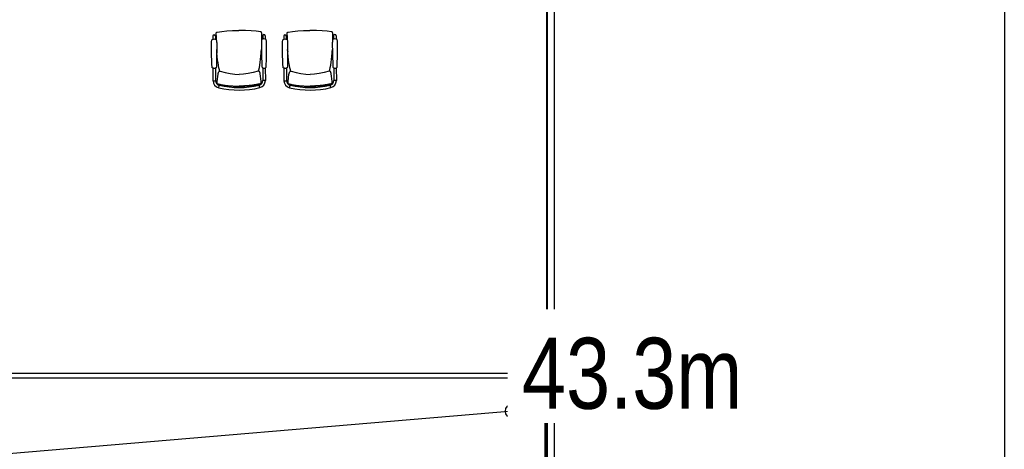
# Model space of a CAD drawing. Header units: millimetres. Extents: x 391350 to 515311, y -283575 to -199836.
# Tile 25 of 102: x 439567 to 449973, y -261053 to -256517. Entities that reach past the tile are written whole.
import ezdxf

# ---------------------------------------------------------------- set-up
doc = ezdxf.new("R2010")
doc.units = ezdxf.units.MM
doc.set_wipeout_variables(frame=1)
doc.layers.add('Evac_Path_Fail', color=1, linetype='Continuous')
doc.styles.get("Standard").update_dxf_attribs({"font": 'arial.ttf'})

msp = doc.modelspace()

# ---------------------------------------------------------------- linework, layer by layer
at = {"color": 0}
for p, q in [((445133, -250501), (445133, -280880)), ((445142, -250501), (445142, -280880)), ((445217, -250501), (445217, -280930)), ((441608, -256690, 0), (441608, -256725, 0)), ((441635, -256690, 0), (441635, -256725, 0)), ((441644, -256675, 0), (441644, -256671, 0)), ((441644, -256681, 0), (441644, -256675, 0)), ((441644, -256683, 0), (441644, -256676, 0)), ((441644, -256683, 0), (441644, -256681, 0)), ((441644, -256699, 0), (441644, -256683, 0)), ((441655, -256647, 0), (441655, -256647, 0)), ((442114, -256645, 0), (442114, -256645, 0)), ((442125, -256673, 0), (442125, -256668, 0)), ((442125, -256679, 0), (442125, -256673, 0)), ((442125, -256681, 0), (442125, -256673, 0)), ((442125, -256681, 0), (442125, -256679, 0)), ((442125, -256697, 0), (442125, -256681, 0)), ((442135, -256687, 0), (442135, -256723, 0)), ((442162, -256687, 0), (442162, -256723, 0)), ((442358, -256690, 0), (442358, -256725, 0)), ((442385, -256690, 0), (442385, -256725, 0)), ((442394, -256675, 0), (442394, -256671, 0)), ((442394, -256681, 0), (442394, -256675, 0)), ((442394, -256683, 0), (442394, -256676, 0)), ((442394, -256683, 0), (442394, -256681, 0)), ((442394, -256699, 0), (442394, -256683, 0)), ((442405, -256647, 0), (442405, -256647, 0)), ((442864, -256645, 0), (442864, -256645, 0)), ((442875, -256673, 0), (442875, -256668, 0)), ((442875, -256679, 0), (442875, -256673, 0)), ((442875, -256681, 0), (442875, -256673, 0)), ((442875, -256681, 0), (442875, -256679, 0)), ((442875, -256697, 0), (442875, -256681, 0)), ((442885, -256687, 0), (442885, -256723, 0)), ((442912, -256687, 0), (442912, -256723, 0)), ((441651, -256858, 0), (441649, -256833, 0)), ((442120, -256856, 0), (442122, -256831, 0)), ((442401, -256858, 0), (442399, -256833, 0)), ((442870, -256856, 0), (442872, -256831, 0)), ((441604, -257025, 0), (441604, -257025, 0)), ((441609, -257028, 0), (441610, -257162, 0)), ((441636, -257028, 0), (441636, -257060, 0)), ((441636, -257060, 0), (441637, -257162, 0)), ((441642, -257025, 0), (441642, -257025, 0)), ((441680, -257059, 0), (441681, -257060, 0)), ((441681, -257062, 0), (441681, -257060, 0)), ((441687, -257062, 0), (441687, -257062, 0)), ((442086, -257061, 0), (442086, -257061, 0)), ((442092, -257057, 0), (442092, -257058, 0)), ((442092, -257060, 0), (442092, -257058, 0)), ((442131, -257023, 0), (442131, -257023, 0)), ((442136, -257026, 0), (442137, -257057, 0)), ((442137, -257057, 0), (442137, -257159, 0)), ((442163, -257025, 0), (442164, -257159, 0)), ((442169, -257022, 0), (442169, -257022, 0)), ((442354, -257025, 0), (442354, -257025, 0)), ((442359, -257028, 0), (442360, -257162, 0)), ((442386, -257028, 0), (442386, -257060, 0)), ((442386, -257060, 0), (442387, -257162, 0)), ((442392, -257025, 0), (442392, -257025, 0)), ((442430, -257059, 0), (442431, -257060, 0)), ((442431, -257062, 0), (442431, -257060, 0)), ((442437, -257062, 0), (442437, -257062, 0)), ((442836, -257061, 0), (442836, -257061, 0)), ((442842, -257057, 0), (442842, -257058, 0)), ((442842, -257060, 0), (442842, -257058, 0)), ((442881, -257023, 0), (442881, -257023, 0)), ((442886, -257026, 0), (442887, -257057, 0)), ((442887, -257057, 0), (442887, -257159, 0)), ((442913, -257025, 0), (442914, -257159, 0)), ((442919, -257022, 0), (442919, -257022, 0)), ((441610, -257162, 0), (441637, -257162, 0)), ((441654, -257191, 0), (441654, -257182, 0)), ((441654, -257192, 0), (441654, -257191, 0)), ((441655, -257193, 0), (441654, -257192, 0)), ((441656, -257195, 0), (441655, -257193, 0)), ((441657, -257196, 0), (441656, -257195, 0)), ((441666, -257200, 0), (441666, -257200, 0)), ((441670, -257236, 0), (441676, -257210, 0)), ((442105, -257234, 0), (442099, -257208, 0)), ((442108, -257197, 0), (442108, -257197, 0)), ((442117, -257194, 0), (442118, -257193, 0)), ((442118, -257193, 0), (442119, -257191, 0)), ((442119, -257191, 0), (442120, -257189, 0)), ((442120, -257189, 0), (442120, -257180, 0)), ((442120, -257189, 0), (442120, -257189, 0)), ((442164, -257159, 0), (442137, -257159, 0)), ((442360, -257162, 0), (442387, -257162, 0)), ((442404, -257191, 0), (442404, -257182, 0)), ((442404, -257192, 0), (442404, -257191, 0)), ((442405, -257193, 0), (442404, -257192, 0)), ((442406, -257195, 0), (442405, -257193, 0)), ((442407, -257196, 0), (442406, -257195, 0)), ((442416, -257200, 0), (442416, -257200, 0)), ((442420, -257236, 0), (442426, -257210, 0)), ((442855, -257234, 0), (442849, -257208, 0)), ((442858, -257197, 0), (442858, -257197, 0)), ((442867, -257194, 0), (442868, -257193, 0)), ((442868, -257193, 0), (442869, -257191, 0)), ((442869, -257191, 0), (442870, -257189, 0)), ((442870, -257189, 0), (442870, -257180, 0)), ((442870, -257189, 0), (442870, -257189, 0)), ((442914, -257159, 0), (442887, -257159, 0)), ((432645, -260248), (445120, -260248)), ((432645, -260298), (445120, -260298)), ((445120, -260298), (445120, -280880))]:
    msp.add_line(p, q, dxfattribs=at)
msp.add_lwpolyline([(391350, -248700), (449973, -248700), (449973, -283575), (391350, -283575)], close=True, dxfattribs=at)
at = {"color": 0, "elevation": 0}
for points in [[(441644, -256671), (441644, -256669), (441644, -256667), (441644, -256666), (441644, -256664), (441644, -256663), (441644, -256661), (441644, -256660), (441644, -256659), (441645, -256658), (441645, -256656), (441645, -256655), (441646, -256654), (441647, -256652), (441648, -256651), (441649, -256650), (441651, -256648), (441653, -256648), (441655, -256647), (441655, -256647)], [(441645, -256730), (441644, -256721), (441644, -256699)], [(441655, -256647), (441702, -256640), (441756, -256635), (441816, -256631), (441884, -256630)], [(442114, -256645), (442067, -256638), (442013, -256634), (441953, -256631), (441884, -256630)], [(442125, -256668), (442125, -256667), (442125, -256665), (442125, -256663), (442125, -256662), (442125, -256660), (442125, -256659), (442125, -256658), (442125, -256657), (442124, -256655), (442124, -256654), (442124, -256653), (442123, -256651), (442122, -256650), (442121, -256649), (442120, -256647), (442118, -256646), (442116, -256645), (442114, -256645), (442114, -256645)], [(442125, -256728), (442125, -256719), (442125, -256697)], [(442394, -256671), (442394, -256669), (442394, -256667), (442394, -256666), (442394, -256664), (442394, -256663), (442394, -256661), (442394, -256660), (442394, -256659), (442395, -256658), (442395, -256656), (442395, -256655), (442396, -256654), (442397, -256652), (442398, -256651), (442399, -256650), (442401, -256648), (442403, -256648), (442405, -256647), (442405, -256647)], [(442395, -256730), (442394, -256721), (442394, -256699)], [(442405, -256647), (442452, -256640), (442506, -256635), (442566, -256631), (442634, -256630)], [(442864, -256645), (442817, -256638), (442763, -256634), (442703, -256631), (442634, -256630)], [(442875, -256668), (442875, -256667), (442875, -256665), (442875, -256663), (442875, -256662), (442875, -256660), (442875, -256659), (442875, -256658), (442875, -256657), (442874, -256655), (442874, -256654), (442874, -256653), (442873, -256651), (442872, -256650), (442871, -256649), (442870, -256647), (442868, -256646), (442866, -256645), (442864, -256645), (442864, -256645)], [(442875, -256728), (442875, -256719), (442875, -256697)], [(441600, -257017), (441599, -256987), (441598, -256958), (441597, -256932), (441596, -256908), (441596, -256885), (441595, -256864), (441595, -256845), (441595, -256826), (441594, -256808), (441594, -256792), (441594, -256776), (441594, -256763), (441595, -256751), (441595, -256742), (441597, -256735), (441598, -256730)], [(441644, -256729), (441646, -256735), (441648, -256742), (441648, -256751), (441649, -256762), (441649, -256776), (441649, -256792), (441649, -256808), (441649, -256826), (441649, -256844), (441649, -256864), (441648, -256885), (441648, -256908), (441648, -256932), (441647, -256958), (441646, -256986), (441646, -257017)], [(442125, -256727), (442124, -256733), (442122, -256740), (442122, -256749), (442121, -256760), (442121, -256774), (442121, -256789), (442121, -256806), (442122, -256823), (442122, -256842), (442122, -256862), (442123, -256883), (442123, -256905), (442124, -256929), (442125, -256956), (442126, -256984), (442127, -257015)], [(442173, -257014), (442173, -256984), (442174, -256955), (442175, -256929), (442175, -256905), (442175, -256883), (442176, -256862), (442176, -256842), (442176, -256823), (442176, -256806), (442176, -256789), (442176, -256774), (442176, -256760), (442175, -256749), (442175, -256740), (442173, -256732), (442171, -256727)], [(442350, -257017), (442349, -256987), (442348, -256958), (442347, -256932), (442346, -256908), (442346, -256885), (442345, -256864), (442345, -256845), (442345, -256826), (442344, -256808), (442344, -256792), (442344, -256776), (442344, -256763), (442345, -256751), (442345, -256742), (442347, -256735), (442348, -256730)], [(442394, -256729), (442396, -256735), (442398, -256742), (442398, -256751), (442399, -256762), (442399, -256776), (442399, -256792), (442399, -256808), (442399, -256826), (442399, -256844), (442399, -256864), (442398, -256885), (442398, -256908), (442398, -256932), (442397, -256958), (442396, -256986), (442396, -257017)], [(442875, -256727), (442874, -256733), (442872, -256740), (442872, -256749), (442871, -256760), (442871, -256774), (442871, -256789), (442871, -256806), (442872, -256823), (442872, -256842), (442872, -256862), (442873, -256883), (442873, -256905), (442874, -256929), (442875, -256956), (442876, -256984), (442877, -257015)], [(442923, -257014), (442923, -256984), (442924, -256955), (442925, -256929), (442925, -256905), (442925, -256883), (442926, -256862), (442926, -256842), (442926, -256823), (442926, -256806), (442926, -256789), (442926, -256774), (442926, -256760), (442925, -256749), (442925, -256740), (442923, -256732), (442921, -256727)], [(441680, -257059), (441678, -257048), (441672, -257024), (441667, -256998), (441663, -256970), (441658, -256939), (441655, -256905), (441651, -256868), (441651, -256858)], [(442092, -257057), (442095, -257046), (442100, -257022), (442105, -256996), (442109, -256967), (442113, -256936), (442117, -256903), (442120, -256866), (442120, -256856)], [(442430, -257059), (442428, -257048), (442422, -257024), (442417, -256998), (442413, -256970), (442408, -256939), (442405, -256905), (442401, -256868), (442401, -256858)], [(442842, -257057), (442845, -257046), (442850, -257022), (442855, -256996), (442859, -256967), (442863, -256936), (442867, -256903), (442870, -256866), (442870, -256856)], [(442169, -257022), (442170, -257021), (442172, -257019), (442173, -257016), (442173, -257014)], [(442919, -257022), (442920, -257021), (442922, -257019), (442923, -257016), (442923, -257014)], [(441604, -257025), (441603, -257024), (441601, -257022), (441600, -257019), (441600, -257017)], [(441642, -257025), (441637, -257028), (441632, -257030), (441626, -257031), (441620, -257031), (441614, -257030), (441609, -257028), (441604, -257025)], [(441646, -257017), (441646, -257019), (441645, -257021), (441643, -257024), (441642, -257025)], [(441654, -257182), (441655, -257168), (441663, -257092)], [(441663, -257092), (441664, -257088), (441665, -257084), (441666, -257080), (441667, -257077), (441668, -257074), (441669, -257072), (441671, -257069), (441673, -257066), (441676, -257064), (441680, -257062), (441684, -257062), (441687, -257062)], [(441687, -257062), (441738, -257076), (441790, -257086), (441841, -257092), (441887, -257094)], [(442086, -257061), (442035, -257075), (441983, -257085), (441933, -257092), (441887, -257094)], [(442110, -257090), (442109, -257085), (442108, -257082), (442107, -257078), (442106, -257075), (442105, -257072), (442104, -257069), (442102, -257067), (442100, -257064), (442097, -257062), (442093, -257060), (442089, -257060), (442086, -257061)], [(442120, -257180), (442119, -257166), (442110, -257090)], [(442127, -257015), (442127, -257016), (442128, -257019), (442130, -257021), (442131, -257023)], [(442131, -257023), (442136, -257025), (442141, -257027), (442147, -257028), (442153, -257028), (442158, -257027), (442164, -257025), (442169, -257022)], [(442354, -257025), (442353, -257024), (442351, -257022), (442350, -257019), (442350, -257017)], [(442392, -257025), (442387, -257028), (442382, -257030), (442376, -257031), (442370, -257031), (442364, -257030), (442359, -257028), (442354, -257025)], [(442396, -257017), (442396, -257019), (442395, -257021), (442393, -257024), (442392, -257025)], [(442404, -257182), (442405, -257168), (442413, -257092)], [(442413, -257092), (442414, -257088), (442415, -257084), (442416, -257080), (442417, -257077), (442418, -257074), (442419, -257072), (442421, -257069), (442423, -257066), (442426, -257064), (442430, -257062), (442434, -257062), (442437, -257062)], [(442437, -257062), (442488, -257076), (442540, -257086), (442591, -257092), (442637, -257094)], [(442836, -257061), (442785, -257075), (442733, -257085), (442683, -257092), (442637, -257094)], [(442860, -257090), (442859, -257085), (442858, -257082), (442857, -257078), (442856, -257075), (442855, -257072), (442854, -257069), (442852, -257067), (442850, -257064), (442847, -257062), (442843, -257060), (442839, -257060), (442836, -257061)], [(442870, -257180), (442869, -257166), (442860, -257090)], [(442877, -257015), (442877, -257016), (442878, -257019), (442880, -257021), (442881, -257023)], [(442881, -257023), (442886, -257025), (442891, -257027), (442897, -257028), (442903, -257028), (442908, -257027), (442914, -257025), (442919, -257022)], [(441666, -257200), (441664, -257199), (441661, -257198), (441659, -257197), (441657, -257196)], [(441887, -257222), (441827, -257221), (441769, -257217), (441715, -257210), (441666, -257200)], [(441887, -257222), (441948, -257220), (442006, -257216), (442060, -257208), (442108, -257197)], [(442108, -257197), (442110, -257197), (442113, -257196), (442115, -257195), (442117, -257194)], [(442416, -257200), (442414, -257199), (442411, -257198), (442409, -257197), (442407, -257196)], [(442637, -257222), (442577, -257221), (442519, -257217), (442465, -257210), (442416, -257200)], [(442637, -257222), (442698, -257220), (442756, -257216), (442810, -257208), (442858, -257197)], [(442858, -257197), (442860, -257197), (442863, -257196), (442865, -257195), (442867, -257194)]]:
    msp.add_lwpolyline(points, dxfattribs=at)
at = {"color": 0}
msp.add_lwpolyline([(445120, -271451), (445120, -260298)], dxfattribs=at)
for centre, radius, start, end in [((441621, -256690, 0), 13.3, 0.2726, 180.2726), ((442148, -256687, 0), 13.3, 0.2726, 180.2726), ((442371, -256690, 0), 13.3, 0.2726, 180.2726), ((442898, -256687, 0), 13.3, 0.2726, 180.2726), ((441622, -256769, 0), 45.5, 59.7366, 120.4627), ((442149, -256766, 0), 45.5, 60.0824, 120.8086), ((442372, -256769, 0), 45.5, 59.7366, 120.4627), ((442899, -256766, 0), 45.5, 60.0824, 120.8086), ((441687, -257161, 0), 76.7, 180.2726, 257.2763), ((441687, -257161, 0), 50, 180.2726, 257.2763), ((441883, -256293, 0), 940, 257.2763, 283.2688), ((442087, -257159, 0), 50, 283.2688, 0.2726), ((442087, -257159, 0), 76.7, 283.2688, 0.2726), ((442437, -257161, 0), 76.7, 180.2726, 257.2763), ((442437, -257161, 0), 50, 180.2726, 257.2763), ((442633, -256293, 0), 940, 257.2763, 283.2688), ((442837, -257159, 0), 50, 283.2688, 0.2726), ((442837, -257159, 0), 76.7, 283.2688, 0.2726), ((441883, -256293, 0), 967, 257.2763, 283.2688), ((442633, -256293, 0), 967, 257.2763, 283.2688)]:
    msp.add_arc(centre, radius, start, end, dxfattribs=at)
for points, start_tangent, end_tangent in [([(441644, -256676, 0), (441644, -256673, 0), (441644, -256671, 0)], (-0.000749, 1), (0.004128, 0.999991)), ([(441644, -256683, 0), (441644, -256685, 0), (441644, -256695, 0), (441644, -256703, 0), (441644, -256711, 0), (441644, -256718, 0), (441644, -256725, 0), (441644, -256729, 0)], (-0.002717, -0.999996), (0.022665, -0.999743)), ([(442125, -256673, 0), (442125, -256670, 0), (442125, -256669, 0)], (-0.008765, 0.999962), (-0.013642, 0.999907)), ([(442125, -256681, 0), (442125, -256683, 0), (442125, -256692, 0), (442125, -256701, 0), (442125, -256709, 0), (442125, -256716, 0), (442125, -256722, 0), (442125, -256727, 0)], (0.01223, -0.999925), (-0.013153, -0.999913)), ([(442394, -256676, 0), (442394, -256673, 0), (442394, -256671, 0)], (-0.000749, 1), (0.004128, 0.999991)), ([(442394, -256683, 0), (442394, -256685, 0), (442394, -256695, 0), (442394, -256703, 0), (442394, -256711, 0), (442394, -256718, 0), (442394, -256725, 0), (442394, -256729, 0)], (-0.002717, -0.999996), (0.022665, -0.999743)), ([(442875, -256673, 0), (442875, -256670, 0), (442875, -256669, 0)], (-0.008765, 0.999962), (-0.013642, 0.999907)), ([(442875, -256681, 0), (442875, -256683, 0), (442875, -256692, 0), (442875, -256701, 0), (442875, -256709, 0), (442875, -256716, 0), (442875, -256722, 0), (442875, -256727, 0)], (0.01223, -0.999925), (-0.013153, -0.999913)), ([(441649, -256833, 0), (441649, -256840, 0), (441650, -256853, 0), (441651, -256858, 0)], (0.061673, -0.998096), (0.071843, -0.997416)), ([(442122, -256831, 0), (442121, -256838, 0), (442121, -256851, 0), (442120, -256856, 0)], (-0.052174, -0.998638), (-0.062351, -0.998054)), ([(442399, -256833, 0), (442399, -256840, 0), (442400, -256853, 0), (442401, -256858, 0)], (0.061673, -0.998096), (0.071843, -0.997416)), ([(442872, -256831, 0), (442871, -256838, 0), (442871, -256851, 0), (442870, -256856, 0)], (-0.052174, -0.998638), (-0.062351, -0.998054)), ([(441681, -257060, 0), (441681, -257062, 0)], (0.244765, -0.969582), (0.248122, -0.968729)), ([(442091, -257055, 0), (442091, -257055, 0), (442091, -257056, 0), (442091, -257056, 0), (442091, -257057, 0), (442091, -257057, 0)], (-0.185435, -0.982656), (0.024278, -0.999705)), ([(442091, -257057, 0), (442091, -257060, 0)], (0.023569, -0.999722), (-0.02756, -0.99962)), ([(442092, -257058, 0), (442092, -257060, 0)], (-0.23553, -0.971867), (-0.238895, -0.971045)), ([(442431, -257060, 0), (442431, -257062, 0)], (0.244765, -0.969582), (0.248122, -0.968729)), ([(442841, -257055, 0), (442841, -257055, 0), (442841, -257056, 0), (442841, -257056, 0), (442841, -257057, 0), (442841, -257057, 0)], (-0.185435, -0.982656), (0.024278, -0.999705)), ([(442841, -257057, 0), (442841, -257060, 0)], (0.023569, -0.999722), (-0.02756, -0.99962)), ([(442842, -257058, 0), (442842, -257060, 0)], (-0.23553, -0.971867), (-0.238895, -0.971045)), ([(441667, -257196, 0), (441666, -257197, 0)], (-0.217704, -0.976015), (-0.193597, -0.981081)), ([(441666, -257197, 0), (441666, -257197, 0), (441666, -257198, 0), (441666, -257199, 0), (441666, -257200, 0), (441666, -257200, 0)], (-0.193597, -0.981081), (0.999571, 0.029293)), ([(441667, -257196, 0), (441674, -257198, 0), (441681, -257199, 0), (441690, -257201, 0), (441699, -257203, 0), (441710, -257205, 0), (441721, -257207, 0), (441734, -257209, 0), (441748, -257211, 0), (441761, -257212, 0), (441774, -257214, 0), (441786, -257215, 0), (441797, -257215, 0), (441809, -257216, 0), (441822, -257217, 0), (441837, -257217, 0), (441854, -257218, 0), (441871, -257218, 0), (441887, -257218, 0)], (0.971896, -0.23541), (0.999989, 0.004698)), ([(442108, -257194, 0), (442101, -257196, 0), (442093, -257197, 0), (442084, -257199, 0), (442075, -257201, 0), (442065, -257203, 0), (442053, -257205, 0), (442040, -257207, 0), (442027, -257209, 0), (442013, -257211, 0), (442000, -257212, 0), (441988, -257214, 0), (441977, -257215, 0), (441965, -257215, 0), (441952, -257216, 0), (441937, -257217, 0), (441921, -257217, 0), (441903, -257218, 0), (441887, -257218, 0)], (-0.969613, -0.244646), (-0.999988, -0.004816)), ([(442108, -257194, 0), (442108, -257195, 0)], (0.22698, -0.973899), (0.202922, -0.979195)), ([(442108, -257195, 0), (442108, -257195, 0), (442108, -257196, 0), (442108, -257197, 0), (442108, -257197, 0), (442108, -257197, 0)], (0.202922, -0.979195), (-0.999804, 0.019782)), ([(442417, -257196, 0), (442416, -257197, 0)], (-0.217704, -0.976015), (-0.193597, -0.981081)), ([(442416, -257197, 0), (442416, -257197, 0), (442416, -257198, 0), (442416, -257199, 0), (442416, -257200, 0), (442416, -257200, 0)], (-0.193597, -0.981081), (0.999571, 0.029293)), ([(442417, -257196, 0), (442424, -257198, 0), (442431, -257199, 0), (442440, -257201, 0), (442449, -257203, 0), (442460, -257205, 0), (442471, -257207, 0), (442484, -257209, 0), (442498, -257211, 0), (442511, -257212, 0), (442524, -257214, 0), (442536, -257215, 0), (442547, -257215, 0), (442559, -257216, 0), (442572, -257217, 0), (442587, -257217, 0), (442604, -257218, 0), (442621, -257218, 0), (442637, -257218, 0)], (0.971896, -0.23541), (0.999989, 0.004698)), ([(442858, -257194, 0), (442851, -257196, 0), (442843, -257197, 0), (442834, -257199, 0), (442825, -257201, 0), (442815, -257203, 0), (442803, -257205, 0), (442790, -257207, 0), (442777, -257209, 0), (442763, -257211, 0), (442750, -257212, 0), (442738, -257214, 0), (442727, -257215, 0), (442715, -257215, 0), (442702, -257216, 0), (442687, -257217, 0), (442671, -257217, 0), (442653, -257218, 0), (442637, -257218, 0)], (-0.969613, -0.244646), (-0.999988, -0.004816)), ([(442858, -257194, 0), (442858, -257195, 0)], (0.22698, -0.973899), (0.202922, -0.979195)), ([(442858, -257195, 0), (442858, -257195, 0), (442858, -257196, 0), (442858, -257197, 0), (442858, -257197, 0), (442858, -257197, 0)], (0.202922, -0.979195), (-0.999804, 0.019782))]:
    msp.add_spline(points, degree=3, dxfattribs=dict(at, start_tangent=start_tangent, end_tangent=end_tangent))
at = {"layer": 'Evac_Path_Fail'}
msp.add_lwpolyline([(444775, -260650), (434125, -261550), (433925, -261650), (432975, -262900), (432975, -265050), (432825, -265250), (432025, -266000), (431225, -277550), (429825, -278800), (416675, -278800), (416475, -278950), (416225, -279350)], dxfattribs=at)
msp.add_circle((444775, -260650), 75, dxfattribs=at)

# ---------------------------------------------------------------- next in the draw order: wipeouts: each hides what was drawn before it
msp.add_wipeout([(444725, -260775), (447575, -260775), (447575, -259575), (444725, -259575)]).dxf.layer = 'Evac_Path_Fail'

# ---------------------------------------------------------------- next in the draw order: texts
at = {"layer": 'Evac_Path_Fail', "width": 0.8}
msp.add_text('43.3m', height=750, dxfattribs=at).set_placement((444875, -260625))

doc.saveas('drawing.dxf')
